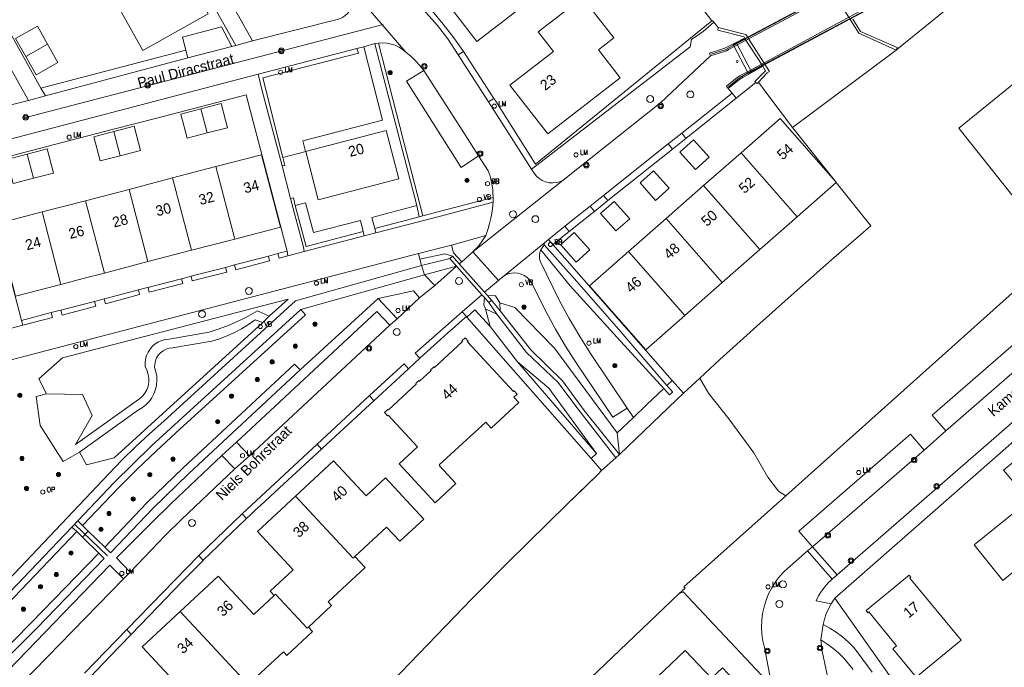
# Model space of a CAD drawing. Header units: metres. Extents: x 138165 to 154469, y 480134 to 494189.
# Tile 228 of 256: x 147852 to 147970, y 485274 to 485351. Entities that reach past the tile are written whole.
import ezdxf

# ---------------------------------------------------------------- set-up
doc = ezdxf.new("R2010")
doc.units = ezdxf.units.M
doc.header["$LTSCALE"] = 0.001
doc.header["$MEASUREMENT"] = 0
for name, color, linetype, lineweight in [('Level 5', 7, 'Continuous', 0), ('TOP-L-topo objecten punt', 7, 'Continuous', 0), ('TOP-L-topo objecten vlak', 7, 'Continuous', 0), ('TOP-L-verharding molgoot', 7, 'Continuous', 0), ('TOP-L-water beschoeiing', 7, 'Continuous', 0), ('TOP-T-topo huisnummering naamgeving', 7, 'Continuous', 0), ('TOP_L_ballustrade', 7, 'Continuous', 0)]:
    doc.layers.add(name, color=color, linetype=linetype, lineweight=lineweight)
doc.styles.add('Style-INTL_ISO', font='INTL_ISO.shx')
doc.styles.add('Style-STANDARD', font='STANDARD.shx')

# ---------------------------------------------------------------- blocks, each defined once
blk = doc.blocks.new('24')
at = {"layer": 'TOP-L-topo objecten punt', "color": 7, "linetype": 'Continuous', "lineweight": 0}
for radius in [0.025, 0.0182, 0.0115, 0.005]:
    blk.add_circle((0, 0), radius, dxfattribs=at)
blk = doc.blocks.new('38')
at = {"layer": 'TOP-L-topo objecten punt', "color": 7, "linetype": 'Continuous', "lineweight": 0}
blk.add_circle((0, 0), 0.025, dxfattribs=at)
at = {"layer": 'TOP-L-topo objecten punt', "color": 7, "linetype": 'Continuous', "lineweight": 0, "style": 'Style-STANDARD'}
blk.add_text('OP', height=0.06, dxfattribs=at).set_placement((0.048, 0))
blk = doc.blocks.new('39')
at = {"layer": 'TOP-L-topo objecten punt', "color": 7, "linetype": 'Continuous', "lineweight": 0}
for p, q in [((0.0175, 0.0175), (-0.0175, 0.0175)), ((-0.0175, 0.0175), (-0.0175, -0.0175)), ((0.0175, 0.0175), (0.0175, -0.0175)), ((0.0175, -0.0175), (-0.0175, -0.0175))]:
    blk.add_line(p, q, dxfattribs=at)
blk.add_circle((0, 0), 0.0332, dxfattribs=at)
blk = doc.blocks.new('*U13')
at = {"layer": 'Level 5', "color": 7, "linetype": 'Continuous', "lineweight": 0}
blk.add_circle((0, 0), 0.0415, dxfattribs=at)
blk = doc.blocks.new('150')
at = {"layer": 'Level 5', "color": 7, "linetype": 'Continuous', "lineweight": 0}
blk.add_blockref('*U13', (0, 0), dxfattribs=at)
blk = doc.blocks.new('16')
at = {"layer": 'TOP-L-topo objecten punt', "color": 7, "linetype": 'Continuous', "lineweight": 0}
blk.add_circle((0, 0), 0.025, dxfattribs=at)
at = {"layer": 'TOP-L-topo objecten punt', "color": 7, "linetype": 'Continuous', "lineweight": 0, "style": 'Style-STANDARD'}
blk.add_text('LM', height=0.06, dxfattribs=at).set_placement((0.0483, 0))
blk = doc.blocks.new('10')
at = {"layer": 'TOP-L-topo objecten punt', "linetype": 'Continuous', "lineweight": 0}
blk.add_circle((0, 0), 0.0125, dxfattribs=at)
blk = doc.blocks.new('175')
at = {"layer": 'TOP-L-topo objecten punt', "color": 7, "linetype": 'Continuous', "lineweight": 0}
blk.add_circle((0, 0), 0.025, dxfattribs=at)
at = {"layer": 'TOP-L-topo objecten punt', "color": 7, "linetype": 'Continuous', "lineweight": 0, "style": 'Style-STANDARD'}
blk.add_text('SB', height=0.06, dxfattribs=at).set_placement((0.0483, 0))
blk = doc.blocks.new('14')
at = {"layer": 'TOP-L-topo objecten punt', "color": 7, "linetype": 'Continuous', "lineweight": 0}
blk.add_circle((0, 0), 0.025, dxfattribs=at)
at = {"layer": 'TOP-L-topo objecten punt', "color": 7, "linetype": 'Continuous', "lineweight": 0, "style": 'Style-STANDARD'}
blk.add_text('VB', height=0.06, dxfattribs=at).set_placement((0.0483, 0))

msp = doc.modelspace()

# ---------------------------------------------------------------- linework, layer by layer
at = {"layer": 'TOP-L-topo objecten vlak', "flags": 128}
for points in [[(147846.6, 485396.38), (147857.33, 485385.16), (147857.46, 485384.09), (147877.53, 485348.4)], [(148009.96, 485390.83), (147957.21, 485348.06), (147956.92, 485347.84)], [(147905.98, 485388.6), (147906.06, 485388.49), (147915.61, 485376.15), (147921.6, 485368.4), (147927.6, 485360.65), (147933.34, 485353.23), (147933.7, 485352.76), (147934.76, 485351.36)], [(147879.54, 485348.93), (147859.53, 485384.64), (147859.81, 485384.93)], [(147854.11, 485343.27), (147852.06, 485346.93), (147849.13, 485352.16), (147843.26, 485362.63), (147840.33, 485367.87), (147838.58, 485366.89)], [(147902.7, 485353.78), (147906.52, 485348.85), (147916.02, 485356.19), (147912.36, 485360.9)], [(147863.33, 485353.24), (147866.38, 485347.8), (147874.22, 485352.2), (147871.17, 485357.64)], [(147904.28, 485347.26), (147903.03, 485349.2), (147901.77, 485350.78), (147900.46, 485352.27), (147896.43, 485356.52)], [(147897.01, 485357.04), (147898.4, 485355.64), (147899.33, 485354.64), (147900.25, 485353.61), (147901.14, 485352.57), (147902.46, 485350.95), (147903.74, 485349.29), (147904.93, 485347.67)], [(147891.19, 485355.47), (147891.41, 485355.09), (147891.57, 485354.68), (147891.65, 485354.25), (147891.66, 485353.82), (147891.59, 485353.38), (147891.46, 485352.97), (147891.25, 485352.58), (147890.98, 485352.24), (147890.65, 485351.95), (147890.28, 485351.72), (147889.88, 485351.56), (147879.54, 485348.93)], [(147897.99, 485347.6), (147891.19, 485355.47)], [(147951.38, 485355.74), (147951.27, 485355.94), (147937.33, 485348.48), (147937.44, 485348.27)], [(147951.38, 485355.74), (147937.44, 485348.27)], [(147948.6, 485356.37), (147948.41, 485356.26), (147952.44, 485349.86), (147956.92, 485347.84)], [(147913.88, 485350.04), (147915.72, 485347.67), (147910.5, 485343.63), (147915.03, 485337.78), (147923.73, 485344.51), (147921.13, 485347.87), (147922.99, 485349.31), (147919.22, 485354.17), (147913.88, 485350.04)], [(147939.04, 485345.22), (147939.15, 485345.02), (147953.14, 485352.53), (147953.02, 485352.75)], [(147939.04, 485345.22), (147953.02, 485352.75)], [(147846.16, 485350.13), (147847.51, 485350.85), (147852.6, 485341.76)], [(147854.91, 485348.53), (147853.69, 485350.71), (147851.07, 485349.24), (147852.29, 485347.06)], [(147877.05, 485348.27), (147875.81, 485350.63), (147871.12, 485349.4), (147871.53, 485347.81)], [(147908.56, 485342.01), (147908.78, 485341.69), (147913.58, 485334.13), (147934.76, 485351.36)], [(147935, 485351.19), (147933.72, 485350.09), (147932.32, 485349.1), (147932.17, 485348.23), (147913.72, 485333.98), (147913.07, 485333.51)], [(147934.76, 485351.36), (147934.82, 485351.41), (147935, 485351.19)], [(147935, 485351.19), (147935.52, 485350.56)], [(147935.52, 485350.56), (147935.47, 485350.24), (147938.64, 485349.41), (147938.69, 485349.26)], [(147940.36, 485343.97), (147941.42, 485345.09), (147941.7, 485345.26), (147938.86, 485349.72), (147935.52, 485350.56)], [(147956.92, 485347.84), (147957.06, 485348.15), (147952.63, 485350.09), (147951.7, 485351.57)], [(147854.91, 485348.53), (147852.29, 485347.06)], [(147852.29, 485347.06), (147853.52, 485344.88), (147856.13, 485346.35), (147854.91, 485348.53)], [(147877.05, 485348.27), (147871.76, 485346.9)], [(147877.53, 485348.4), (147877.05, 485348.27)], [(147879.54, 485348.93), (147877.53, 485348.4)], [(147885.93, 485335.65), (147885.6, 485336.94), (147895.18, 485339.43), (147892.92, 485348.24)], [(147892.1, 485348.03), (147892.92, 485348.24)], [(147892.92, 485348.24), (147894.25, 485348.61)], [(147894.25, 485348.61), (147894.68, 485348.66)], [(147899.29, 485329.15), (147896.82, 485338.69), (147894.26, 485348.59), (147894.25, 485348.61)], [(147894.68, 485348.66), (147895.2, 485348.69), (147895.71, 485348.66), (147896.21, 485348.56), (147896.69, 485348.41), (147897.16, 485348.19), (147897.59, 485347.92), (147897.99, 485347.6)], [(147894.68, 485348.66), (147897.7, 485336.93), (147900.03, 485327.9)], [(147937.69, 485348.73), (147936.65, 485348.22), (147936.32, 485348.07), (147935.98, 485347.94), (147934.49, 485347.47), (147934.61, 485347.14)], [(147936.74, 485343.22), (147936.53, 485343.51), (147937.8, 485344.52), (147938.14, 485344.75), (147938.51, 485344.95), (147939.04, 485345.22), (147937.44, 485348.27), (147936.83, 485347.94), (147936.51, 485347.76), (147936.17, 485347.64), (147934.61, 485347.14)], [(147937.44, 485348.27), (147939.04, 485345.22)], [(147938.69, 485349.26), (147937.69, 485348.73)], [(147937.69, 485348.73), (147939.59, 485345.16)], [(147938.69, 485349.26), (147940.88, 485345.9)], [(147854.11, 485343.27), (147871.53, 485347.81)], [(147871.53, 485347.81), (147871.76, 485346.9)], [(147880.21, 485344.95), (147892.1, 485348.03)], [(147892.1, 485348.03), (147892.27, 485347.46), (147880.8, 485344.49), (147883.21, 485334.93)], [(147897.99, 485347.6), (147898.57, 485347.09), (147899.13, 485346.55), (147899.65, 485345.98), (147900.13, 485345.38)], [(147904.93, 485347.67), (147904.28, 485347.26)], [(147904.28, 485347.26), (147907.92, 485341.6)], [(147908.56, 485342.01), (147904.93, 485347.67)], [(147934.61, 485347.14), (147928.65, 485341.55), (147916.89, 485332.18)], [(147944.47, 485338.54), (147956.92, 485347.84)], [(147973.33, 485327.32), (147964.47, 485338.44), (147976.17, 485347.95)], [(147871.76, 485346.9), (147854.67, 485342.32)], [(147939.59, 485345.16), (147940.88, 485345.9)], [(147940.88, 485345.9), (147941.21, 485345.34), (147939.94, 485344.06), (147940.07, 485343.93)], [(147844.42, 485335.58), (147880.21, 485344.95)], [(147883.11, 485333.91), (147880.72, 485342.95), (147880.21, 485344.95)], [(147900.13, 485345.38), (147898.05, 485344.1), (147904.65, 485333.7), (147906.73, 485335.12)], [(147906.73, 485335.12), (147905.11, 485337.64), (147900.13, 485345.38)], [(147936.74, 485343.22), (147937.98, 485344.22), (147938.52, 485344.58), (147939.59, 485345.16)], [(147852.6, 485341.76), (147850.05, 485341.15), (147849.4, 485341.03), (147848.75, 485340.99), (147848.09, 485341.03), (147847.44, 485341.14), (147846.81, 485341.33), (147846.2, 485341.6), (147845.63, 485341.93), (147845.11, 485342.33), (147844.64, 485342.79), (147844.22, 485343.3), (147843.87, 485343.86)], [(147940.07, 485343.93), (147937.7, 485342.04)], [(147940.07, 485343.93), (147940.2, 485343.81), (147940.36, 485343.97)], [(147940.36, 485343.97), (147941.51, 485342.45), (147944.47, 485338.54)], [(147851.76, 485315.33), (147846.86, 485334.15), (147852.37, 485335.59), (147857.6, 485336.95), (147862.82, 485338.31), (147868.05, 485339.67), (147873.27, 485341.03), (147878.79, 485342.47), (147883.7, 485323.66)], [(147854.67, 485342.32), (147852.6, 485341.76)], [(147854.67, 485342.32), (147854.11, 485343.27)], [(147931.14, 485337.85), (147937.2, 485342.66)], [(147937.2, 485342.66), (147936.74, 485343.22)], [(147937.7, 485342.04), (147937.2, 485342.66)], [(147874.1, 485337.87), (147876.52, 485338.5), (147875.76, 485341.4), (147873.34, 485340.77)], [(147907.92, 485341.6), (147908.56, 485342.01)], [(147913.07, 485333.51), (147907.92, 485341.6)], [(147931.63, 485337.2), (147937.7, 485342.04)], [(147873.34, 485340.77), (147870.92, 485340.14), (147871.68, 485337.24), (147874.1, 485337.87)], [(147874.1, 485337.87), (147873.34, 485340.77)], [(147863.65, 485335.14), (147866.07, 485335.77), (147865.31, 485338.68), (147862.89, 485338.04)], [(147949.65, 485332.02), (147942.98, 485339.61), (147938.29, 485335.5)], [(147862.89, 485338.04), (147860.47, 485337.41), (147861.23, 485334.51), (147863.65, 485335.14)], [(147863.65, 485335.14), (147862.89, 485338.04)], [(147885.94, 485335.63), (147887.45, 485329.85), (147897.12, 485332.37), (147895.61, 485338.18), (147885.93, 485335.65)], [(147929.52, 485336.55), (147931.14, 485337.85)], [(147931.14, 485337.85), (147931.63, 485337.2)], [(147944.47, 485338.54), (147949.65, 485332.02)], [(147929.52, 485336.55), (147921.75, 485330.35)], [(147930.05, 485335.94), (147929.52, 485336.55)], [(147931.63, 485337.2), (147930.05, 485335.94)], [(147930.97, 485335.61), (147930.93, 485335.57), (147932.8, 485333.48), (147934.45, 485334.95), (147932.57, 485337.04), (147930.97, 485335.61)], [(147852.44, 485335.32), (147850.02, 485334.69), (147850.78, 485331.79), (147853.2, 485332.42)], [(147853.2, 485332.42), (147855.62, 485333.05), (147854.86, 485335.95), (147852.44, 485335.32)], [(147853.2, 485332.42), (147852.44, 485335.32)], [(147877.42, 485325.12), (147882.9, 485326.55), (147880.63, 485335.25), (147875.15, 485333.82)], [(147883.21, 485334.93), (147885.94, 485335.63)], [(147885.93, 485335.65), (147885.94, 485335.63)], [(147906.73, 485335.12), (147907.89, 485333.32), (147908.1, 485332.69), (147908.24, 485332.13), (147908.36, 485331.53), (147908.42, 485331.06), (147908.45, 485330.63), (147908.46, 485330.1)], [(147922.27, 485329.74), (147930.05, 485335.94)], [(147938.29, 485335.5), (147933.78, 485331.54)], [(147938.29, 485335.5), (147945.04, 485327.8)], [(147883.21, 485334.93), (147883.45, 485333.97), (147883.11, 485333.91)], [(147884.12, 485329.99), (147883.11, 485333.91)], [(147875.15, 485333.82), (147869.93, 485332.46)], [(147877.42, 485325.12), (147875.15, 485333.82)], [(147916.89, 485332.18), (147916.5, 485332.01), (147916.07, 485331.9), (147915.64, 485331.86), (147915.2, 485331.89), (147914.78, 485332), (147914.38, 485332.16), (147914.01, 485332.4), (147913.68, 485332.68), (147913.4, 485333.02), (147913.07, 485333.51)], [(147926.17, 485331.9), (147926.13, 485331.86), (147928.01, 485329.77), (147929.65, 485331.24), (147927.77, 485333.33), (147926.17, 485331.9)], [(147949.82, 485284.74), (147980.7, 485311.61), (148007.94, 485333.71)], [(147869.93, 485332.46), (147864.7, 485331.09)], [(147869.93, 485332.46), (147872.2, 485323.76)], [(147906.04, 485323.58), (147916.89, 485332.18)], [(147933.78, 485331.54), (147929.27, 485327.58)], [(147949.73, 485331.91), (147953.87, 485326.69), (147949.16, 485322.61), (147944.67, 485318.65), (147940.19, 485314.66), (147935.74, 485310.62), (147933.31, 485308.39)], [(147933.78, 485331.54), (147940.53, 485323.84)], [(147945.04, 485327.8), (147949.73, 485331.91)], [(147949.65, 485332.02), (147949.73, 485331.92), (147949.73, 485331.91)], [(147864.7, 485331.09), (147859.48, 485329.73)], [(147864.7, 485331.09), (147866.97, 485322.4)], [(147920.14, 485329.06), (147921.75, 485330.35)], [(147921.75, 485330.35), (147922.27, 485329.74)], [(147859.48, 485329.73), (147854.25, 485328.37)], [(147861.75, 485321.03), (147859.48, 485329.73)], [(147884.12, 485329.99), (147884.48, 485330.07), (147884.69, 485329.15)], [(147885.77, 485323.6), (147885.66, 485324.15), (147884.12, 485329.99)], [(147892.84, 485326.02), (147892.51, 485327.35), (147886.89, 485325.9), (147885.93, 485329.47), (147884.69, 485329.15)], [(147908.46, 485329.54), (147902.15, 485327.88), (147894.39, 485325.85)], [(147900.03, 485327.9), (147901.99, 485328.41), (147908.46, 485330.1)], [(147907.59, 485325.53), (147907.87, 485326.37), (147908.05, 485327), (147908.19, 485327.62), (147908.3, 485328.23), (147908.39, 485328.79), (147908.46, 485329.54)], [(147908.46, 485330.1), (147908.46, 485329.54)], [(147922.27, 485329.74), (147920.64, 485328.44)], [(147921.41, 485328.22), (147921.37, 485328.18), (147923.24, 485326.09), (147924.89, 485327.56), (147923.01, 485329.65), (147921.41, 485328.22)], [(147854.25, 485328.37), (147848.78, 485326.94), (147851.05, 485318.24), (147856.52, 485319.67)], [(147856.52, 485319.67), (147854.25, 485328.37)], [(147884.69, 485329.15), (147886, 485324.24), (147892.84, 485326.02)], [(147899.29, 485329.15), (147893.9, 485327.71), (147894.24, 485326.38)], [(147899.6, 485327.78), (147899.29, 485329.15)], [(147920.14, 485329.06), (147917.09, 485326.65)], [(147917.61, 485326.03), (147920.33, 485328.2), (147920.64, 485328.44)], [(147920.64, 485328.44), (147920.14, 485329.06)], [(147949.56, 485281.92), (147973.36, 485302.83), (147984.58, 485312.45), (147986.53, 485314.02), (147988.47, 485315.59), (147996.8, 485322.35), (148005.04, 485329.03), (148006.43, 485327.14)], [(147894.24, 485326.38), (147899.6, 485327.78)], [(147899.6, 485327.78), (147900.03, 485327.9)], [(147929.27, 485327.58), (147924.76, 485323.62)], [(147929.27, 485327.58), (147936.02, 485319.89)], [(147940.53, 485323.84), (147945.04, 485327.8)], [(147943.65, 485294.26), (147973.2, 485320.69), (147974.17, 485323.83), (147973.33, 485327.32)], [(147892.84, 485326.02), (147892.98, 485325.49)], [(147894.39, 485325.85), (147892.98, 485325.49)], [(147894.39, 485325.85), (147894.24, 485326.38)], [(147915.13, 485325.05), (147917.09, 485326.65)], [(147917.61, 485326.03), (147915.64, 485324.46)], [(147916.63, 485324.48), (147916.59, 485324.45), (147918.46, 485322.35), (147920.11, 485323.82), (147918.23, 485325.92), (147916.63, 485324.48)], [(147917.09, 485326.65), (147917.61, 485326.03)], [(147872.2, 485323.76), (147877.42, 485325.12)], [(147892.98, 485325.49), (147885.77, 485323.6)], [(147903.48, 485324.39), (147907.59, 485325.53)], [(147907.59, 485325.53), (147907.13, 485324.84), (147906.62, 485324.19), (147906.04, 485323.58)], [(147914.65, 485324.68), (147909.61, 485320.55)], [(147914.59, 485324.43), (147914.2, 485323.81)], [(147914.59, 485324.43), (147914.65, 485324.68)], [(147929.37, 485307.52), (147923.58, 485314.24), (147918.54, 485320.01), (147914.59, 485324.43)], [(147914.65, 485324.68), (147915.13, 485325.05)], [(147915.13, 485325.05), (147915.64, 485324.46)], [(147915.64, 485324.46), (147929.99, 485308.11)], [(147820.41, 485302.73), (147899.49, 485323.37)], [(147866.97, 485322.4), (147872.2, 485323.76)], [(147882.6, 485323.37), (147881.46, 485323.07)], [(147882.6, 485323.37), (147882.73, 485323.4), (147883.7, 485323.66)], [(147883.81, 485323.08), (147882.77, 485322.81), (147882.6, 485323.37)], [(147883.7, 485323.66), (147883.81, 485323.08)], [(147885.77, 485323.6), (147883.81, 485323.08)], [(147899.49, 485323.37), (147903.48, 485324.39)], [(147899.49, 485323.37), (147899.66, 485322.7)], [(147899.66, 485322.7), (147902.65, 485323.33), (147903.6, 485323.07)], [(147904.7, 485322.39), (147903.7, 485323.47), (147903.48, 485324.39)], [(147906.04, 485323.58), (147904.7, 485322.39)], [(147909.11, 485320.14), (147906.04, 485323.58)], [(147924.59, 485304.8), (147920.25, 485311.25), (147918.91, 485313.39), (147917.63, 485315.57), (147916.41, 485317.77), (147914.2, 485322.28), (147914.09, 485322.58), (147914.04, 485322.89), (147914.03, 485323.2), (147914.09, 485323.51), (147914.2, 485323.81)], [(147914.2, 485323.81), (147917.72, 485319.51), (147923.38, 485313.26), (147928.98, 485307.14)], [(147924.76, 485323.62), (147920.07, 485319.51), (147926.83, 485311.81), (147931.52, 485315.93)], [(147924.76, 485323.62), (147931.52, 485315.93)], [(147936.02, 485319.89), (147940.53, 485323.84)], [(147861.75, 485321.03), (147866.97, 485322.4)], [(147877.4, 485322.02), (147878.18, 485322.22), (147881.46, 485323.07)], [(147881.46, 485323.07), (147881.59, 485322.48), (147877.53, 485321.42), (147877.4, 485322.02)], [(147899.66, 485322.7), (147899.86, 485321.95)], [(147899.86, 485321.95), (147903.27, 485322.79)], [(147903.6, 485323.07), (147903.27, 485322.79)], [(147903.27, 485322.79), (147904.07, 485321.87)], [(147904.41, 485322.14), (147903.6, 485323.07)], [(147904.7, 485322.39), (147904.41, 485322.14)], [(147904.41, 485322.14), (147907.43, 485318.74)], [(147899.86, 485321.95), (147884.73, 485317.69), (147868.88, 485303.22), (147867.16, 485301.71), (147865.49, 485300.15), (147863.85, 485298.55), (147862.26, 485296.9), (147845.84, 485279.56), (147845.57, 485279.27), (147845.27, 485279.02), (147844.94, 485278.81), (147844.58, 485278.65), (147844.07, 485278.5), (147843.55, 485278.42), (147843.02, 485278.4), (147842.23, 485278.43), (147841.45, 485278.54), (147840.68, 485278.71), (147840.23, 485278.87), (147839.81, 485279.09), (147839.42, 485279.37), (147839.08, 485279.7), (147838.78, 485280.07), (147832.62, 485291.49)], [(147856.52, 485319.67), (147859.79, 485320.52), (147860.78, 485320.78), (147861.75, 485321.03)], [(147872.17, 485320.65), (147872.95, 485320.85), (147876.29, 485321.71)], [(147876.29, 485321.71), (147876.45, 485321.15), (147872.29, 485320.08), (147872.17, 485320.65)], [(147877.4, 485322.02), (147876.29, 485321.71)], [(147900.21, 485320.81), (147899.86, 485321.95)], [(147900.21, 485320.81), (147904.07, 485321.87)], [(147904.07, 485321.87), (147901.47, 485319.55)], [(147904.07, 485321.87), (147907.11, 485318.41)], [(147909.61, 485320.55), (147909.93, 485320.77), (147910.3, 485320.92), (147910.68, 485321.02), (147911.07, 485321.05), (147911.46, 485321.01), (147911.84, 485320.91), (147912.2, 485320.75), (147912.52, 485320.53), (147912.81, 485320.26), (147913.04, 485319.94), (147914.85, 485316.37), (147915.99, 485314.28), (147917.19, 485312.23), (147918.46, 485310.22), (147922.87, 485303.7), (147924.59, 485304.8)], [(147867, 485319.3), (147867.73, 485319.49), (147870.99, 485320.34)], [(147870.99, 485320.34), (147871.15, 485319.76), (147867.14, 485318.72), (147867, 485319.3)], [(147872.17, 485320.65), (147870.99, 485320.34)], [(147885.37, 485316.63), (147900.21, 485320.81)], [(147900.21, 485320.81), (147901.47, 485319.55)], [(147907.43, 485318.74), (147909.11, 485320.14)], [(147909.11, 485320.14), (147909.53, 485320.49), (147909.61, 485320.55)], [(147931.52, 485315.93), (147936.02, 485319.89)], [(147861.72, 485317.92), (147862.51, 485318.13), (147865.83, 485319)], [(147865.83, 485319), (147865.98, 485318.45), (147861.86, 485317.33), (147861.72, 485317.92)], [(147867, 485319.3), (147866.76, 485319.24), (147865.83, 485319)], [(147894.64, 485317.97), (147898.89, 485318.88), (147899.61, 485318.06)], [(147901.47, 485319.55), (147899.61, 485318.06)], [(147907.81, 485318.32), (147907.43, 485318.74)], [(147881.54, 485315.83), (147883.85, 485317.89), (147856.7, 485310.83), (147853.85, 485308.31), (147854.77, 485306.52)], [(147856.51, 485316.57), (147857.28, 485316.77), (147860.57, 485317.62)], [(147860.57, 485317.62), (147860.72, 485317.05), (147856.67, 485315.97), (147856.51, 485316.57)], [(147861.72, 485317.92), (147861.54, 485317.88), (147860.57, 485317.62)], [(147894.64, 485317.97), (147885.27, 485309.38)], [(147896.92, 485315.51), (147894.64, 485317.97)], [(147899.61, 485318.06), (147896.92, 485315.51)], [(147904.74, 485316.37), (147907.11, 485318.41)], [(147907.11, 485318.41), (147907.43, 485318.08)], [(147907.43, 485318.08), (147907.37, 485317.16), (147907.55, 485316.72)], [(147907.43, 485318.08), (147907.96, 485317.47)], [(147909.28, 485317.45), (147908.77, 485318.27), (147907.81, 485318.32)], [(147908.28, 485317.77), (147907.81, 485318.32)], [(147907.96, 485317.47), (147908.28, 485317.77)], [(147907.96, 485317.47), (147908.91, 485316.1)], [(147909.32, 485316.48), (147908.28, 485317.77)], [(147923.39, 485301.81), (147915.85, 485311.99), (147911.07, 485316.88), (147909.28, 485317.45)], [(147909.32, 485316.48), (147909.28, 485317.45)], [(147851.76, 485315.33), (147855.35, 485316.27)], [(147855.35, 485316.27), (147855.51, 485315.69), (147851.92, 485314.76)], [(147881.54, 485315.83), (147880.15, 485316.49), (147879.04, 485315.86), (147877.9, 485315.28), (147876.73, 485314.76), (147875.54, 485314.31), (147874.32, 485313.92), (147869.52, 485313.07), (147869.08, 485313.03), (147868.65, 485312.92), (147868.24, 485312.74), (147867.86, 485312.51), (147867.53, 485312.22), (147867.24, 485311.89), (147867, 485311.52), (147866.82, 485311.11), (147866.7, 485310.69), (147866.65, 485310.25), (147866.66, 485309.81), (147866.89, 485309.28), (147867.02, 485308.83), (147867.09, 485308.37), (147867.07, 485307.9), (147866.99, 485307.44), (147866.83, 485306.99), (147866.6, 485306.58), (147866.31, 485306.21), (147865.96, 485305.89), (147865.57, 485305.64), (147858.28, 485300.43), (147860.27, 485303.91), (147859.11, 485306.42), (147854.77, 485306.52)], [(147856.51, 485316.57), (147856.31, 485316.52), (147855.35, 485316.27)], [(147885.37, 485316.63), (147869.74, 485302.37), (147867.42, 485300.25), (147865.14, 485298.07), (147862.9, 485295.85), (147858.53, 485291.24)], [(147859.11, 485290.66), (147863.42, 485295.21), (147865.68, 485297.46), (147867.99, 485299.66), (147870.34, 485301.82), (147885.91, 485316.01), (147885.37, 485316.63)], [(147877.61, 485300.71), (147894.51, 485316.4), (147896.06, 485314.75)], [(147899.68, 485310.8), (147899.12, 485311.4), (147904.74, 485316.37)], [(147904.74, 485316.37), (147905.26, 485315.8)], [(147908.13, 485314.6), (147906.28, 485316.62), (147905.32, 485315.73)], [(147908.13, 485314.6), (147907.55, 485316.72)], [(147907.55, 485316.72), (147908.91, 485316.1)], [(147923.65, 485299.22), (147919.4, 485304.51), (147916.83, 485308.06), (147913.02, 485311.79), (147909.32, 485316.48)], [(147851.92, 485314.76), (147851.76, 485315.33)], [(147858.75, 485299.51), (147865.86, 485304.57), (147866.32, 485304.86), (147866.74, 485305.2), (147867.11, 485305.59), (147867.43, 485306.03), (147867.69, 485306.51), (147867.88, 485307.02), (147868, 485307.55), (147868.05, 485308.09), (147868.03, 485308.63), (147867.94, 485309.17), (147867.78, 485309.68), (147867.79, 485310.07), (147867.87, 485310.46), (147868.01, 485310.82), (147868.22, 485311.16), (147868.49, 485311.45), (147868.8, 485311.69), (147869.15, 485311.88), (147869.53, 485311.99), (147869.92, 485312.04), (147874.66, 485312.82), (147875.59, 485313.11), (147876.5, 485313.47), (147877.38, 485313.88), (147878.24, 485314.34), (147879.08, 485314.86), (147879.87, 485315.42), (147880.79, 485315.1)], [(147858.75, 485299.51), (147859.6, 485297.99), (147862.9, 485298.81), (147880.79, 485315.1)], [(147880.79, 485315.1), (147881.54, 485315.83)], [(147896.06, 485314.75), (147896.92, 485315.51)], [(147905.26, 485315.8), (147904.77, 485315.37), (147903.89, 485314.6), (147903.02, 485313.83), (147902.15, 485313.05), (147901.33, 485312.31), (147900.51, 485311.57), (147899.7, 485310.82), (147899.68, 485310.8)], [(147905.32, 485315.73), (147905.26, 485315.8)], [(147920.25, 485298.75), (147905.32, 485315.73)], [(147908.91, 485316.1), (147912.47, 485311.47), (147916.31, 485307.86), (147918.55, 485304.85), (147923.24, 485298.83)], [(147976.31, 485313.72), (147974.67, 485315.61), (147961.24, 485303.95), (147962.89, 485302.06)], [(147851.92, 485314.76), (147849.96, 485314.25)], [(147879.17, 485299.06), (147896.06, 485314.75)], [(147911.4, 485310.36), (147908.13, 485314.6)], [(147901.18, 485309.6), (147900.95, 485309.39), (147901.02, 485309.32), (147899.63, 485308.04), (147899.56, 485308.11), (147899.34, 485307.9), (147899.17, 485307.74), (147899.23, 485307.67), (147895.88, 485304.57), (147895.81, 485304.64), (147895.41, 485304.28), (147895.78, 485303.88), (147895.85, 485303.95), (147899.39, 485300.12), (147897.18, 485298.08), (147901.49, 485293.42), (147903.99, 485295.73), (147902.02, 485297.86), (147902.05, 485297.88), (147901.98, 485297.96), (147907.58, 485303.12), (147908.25, 485302.39), (147911.57, 485305.45), (147910.96, 485306.11), (147911.35, 485306.47), (147910.99, 485306.87), (147910.91, 485306.8), (147905.4, 485312.77), (147905.48, 485312.84), (147905.11, 485313.23), (147904.71, 485312.87), (147904.78, 485312.79), (147901.42, 485309.68), (147901.35, 485309.76), (147901.18, 485309.6)], [(147976.31, 485313.72), (147962.89, 485302.06)], [(147898.31, 485309.53), (147899.68, 485310.8)], [(147920.88, 485299.33), (147915.16, 485307.19), (147911.4, 485310.36)], [(147920.88, 485299.33), (147911.4, 485310.36)], [(147861.78, 485288.06), (147866.86, 485293.39), (147871.21, 485297.59), (147884.58, 485310.09), (147885.27, 485309.38)], [(147885.27, 485309.38), (147871.89, 485296.92), (147867.56, 485292.73), (147862.48, 485287.37), (147861.78, 485288.06)], [(147893.62, 485306.29), (147897.76, 485310.13), (147898.31, 485309.53)], [(147898.31, 485309.53), (147894.14, 485305.68)], [(147929.99, 485308.11), (147929.37, 485307.52)], [(147931.35, 485306.57), (147929.99, 485308.11)], [(147933.31, 485308.39), (147931.35, 485306.57)], [(147943.65, 485294.26), (147942.78, 485294.81), (147941.48, 485296.5), (147939.81, 485299.41), (147936.82, 485303.5), (147934.37, 485306.57), (147933.31, 485308.39)], [(147928.98, 485307.14), (147926.92, 485305.18), (147925.35, 485303.67)], [(147928.98, 485307.14), (147929.67, 485306.38), (147930.02, 485306.7), (147930.05, 485306.73), (147929.37, 485307.52)], [(147854.77, 485306.52), (147853.52, 485306.19), (147854.03, 485302.68), (147856.79, 485298.37), (147858.75, 485299.51)], [(147893.62, 485306.29), (147887.32, 485300.44)], [(147887.84, 485299.87), (147887.95, 485299.97), (147890.52, 485302.34), (147894.14, 485305.68)], [(147894.14, 485305.68), (147893.62, 485306.29)], [(147931.35, 485306.57), (147930.51, 485305.77), (147923.65, 485299.22)], [(147924.59, 485304.8), (147925.35, 485303.67)], [(147925.35, 485303.67), (147923.39, 485301.81)], [(147962.89, 485302.06), (147960.3, 485299.73)], [(147923.39, 485301.81), (147923.65, 485299.22)], [(147960.3, 485299.73), (147958.64, 485301.67), (147945.23, 485290), (147946.85, 485288.11)], [(147974.64, 485301.28), (147969.84, 485297.33), (147972.9, 485293.68), (147966.31, 485288.36), (147969.76, 485284.08), (147981.1, 485293.42)], [(147875.87, 485299.1), (147877.61, 485300.71)], [(147877.61, 485300.71), (147879.17, 485299.06)], [(147878.32, 485292.09), (147887.32, 485300.44)], [(147887.84, 485299.87), (147883.32, 485295.69), (147880.52, 485293.1), (147879.91, 485292.54), (147879.31, 485291.97), (147878.83, 485291.52)], [(147887.32, 485300.44), (147887.84, 485299.87)], [(147960.3, 485299.73), (147946.85, 485288.11)], [(147864.84, 485285.08), (147863.2, 485286.78), (147867.46, 485291.05), (147869.77, 485293.34), (147875.87, 485299.1)], [(147877.42, 485297.47), (147875.87, 485299.1)], [(147879.17, 485299.06), (147877.42, 485297.47)], [(147891.85, 485286.94), (147895.66, 485290.49), (147897.26, 485288.78), (147900.14, 485291.45), (147895.52, 485296.41), (147893.2, 485294.24), (147889.27, 485298.46), (147884.7, 485294.21)], [(147920.25, 485298.75), (147920.88, 485299.33)], [(147921.52, 485297.3), (147920.25, 485298.75)], [(147923.24, 485298.83), (147921.52, 485297.3)], [(147923.65, 485299.22), (147923.24, 485298.83)], [(147864.84, 485285.08), (147869.06, 485289.47), (147871.01, 485291.38), (147877.42, 485297.47)], [(147921.52, 485297.3), (147921.11, 485296.84), (147919.44, 485295.24), (147919.33, 485295.14), (147917.42, 485293.3), (147910.21, 485286.2), (147905.91, 485281.85), (147893.17, 485268.65), (147884.89, 485259.7), (147876.7, 485250.64), (147871.03, 485244.17), (147869.96, 485242.93), (147867.82, 485240.44)], [(147884.7, 485294.21), (147880.14, 485289.96), (147884.42, 485285.36), (147881.66, 485282.8), (147882.15, 485282.27)], [(147891.85, 485286.94), (147891.65, 485286.75), (147884.7, 485294.21)], [(147930.78, 485282.45), (147931.56, 485283.13), (147931.41, 485283.32), (147943.65, 485294.26)], [(147878.32, 485292.09), (147873.08, 485287.05)], [(147873.61, 485286.48), (147873.67, 485286.54), (147874.5, 485287.36), (147875.33, 485288.17), (147876.17, 485288.99), (147877.01, 485289.8), (147877.85, 485290.6), (147878.7, 485291.41), (147878.83, 485291.52)], [(147878.83, 485291.52), (147878.32, 485292.09)], [(147857.82, 485290.49), (147846.17, 485278.31), (147845.7, 485277.99), (147845.21, 485277.73), (147844.68, 485277.52), (147844.14, 485277.38), (147843.58, 485277.29), (147843.02, 485277.26), (147842.46, 485277.29), (147841.9, 485277.39)], [(147858.53, 485291.24), (147857.82, 485290.49)], [(147858.41, 485289.95), (147857.82, 485290.49)], [(147858.53, 485291.24), (147859.11, 485290.66)], [(147859.8, 485289.99), (147859.11, 485290.66)], [(147841.74, 485276.57), (147842.4, 485276.48), (147843.05, 485276.45), (147843.71, 485276.49), (147844.36, 485276.61), (147844.99, 485276.79), (147845.61, 485277.04), (147846.19, 485277.35), (147846.73, 485277.72), (147858.41, 485289.95)], [(147858.41, 485289.95), (147859.09, 485289.27)], [(147859.8, 485289.99), (147859.09, 485289.27)], [(147859.09, 485289.27), (147861.06, 485287.34)], [(147861.78, 485288.06), (147859.8, 485289.99)], [(147946.85, 485288.11), (147946.28, 485287.62)], [(147946.85, 485288.11), (147949.82, 485284.74)], [(147849.3, 485273.99), (147848.66, 485274.63), (147852.93, 485278.99), (147861.06, 485287.34)], [(147861.06, 485287.34), (147861.7, 485286.72), (147853.6, 485278.35), (147849.3, 485273.99)], [(147864.42, 485278.18), (147873.08, 485287.05)], [(147873.08, 485287.05), (147873.61, 485286.48)], [(147886.26, 485278.45), (147889.05, 485281.05), (147888.64, 485281.49), (147893.07, 485285.62), (147891.85, 485286.94)], [(147946.28, 485287.62), (147943.45, 485285.16), (147942.9, 485284.55), (147942.4, 485283.89), (147941.97, 485283.19), (147941.59, 485282.46), (147941.28, 485281.69), (147941.04, 485280.9), (147940.87, 485280.09), (147940.77, 485279.27), (147940.74, 485278.45), (147940.79, 485277.63), (147940.9, 485276.81), (147941.09, 485276.01), (147941.97, 485271.37)], [(147949.24, 485284.23), (147946.28, 485287.62)], [(147850.16, 485273.26), (147862.38, 485285.92), (147864.05, 485284.28)], [(147873.61, 485286.48), (147872.44, 485285.3), (147871.22, 485284.06), (147870.01, 485282.81), (147869.26, 485282.03), (147864.97, 485277.58)], [(147851.79, 485271.68), (147864.05, 485284.28)], [(147864.05, 485284.28), (147864.84, 485285.08)], [(147882.15, 485282.27), (147879.7, 485279.98), (147875.42, 485284.58), (147870.85, 485280.32)], [(147949.12, 485281.24), (147947.31, 485281.62), (147947.6, 485282.21), (147947.94, 485282.77), (147948.33, 485283.29), (147948.77, 485283.78), (147949.24, 485284.23)], [(147949.24, 485284.23), (147949.82, 485284.74)], [(147962.81, 485279.2), (147958.56, 485284.35), (147958.68, 485284.45), (147958.48, 485284.7), (147953.3, 485280.44), (147953.51, 485280.19), (147953.62, 485280.28), (147956.98, 485276.21), (147956.52, 485275.83), (147959.31, 485272.43), (147964.72, 485276.88), (147962.81, 485279.2)], [(147838.35, 485190.38), (147839.49, 485191), (147842.48, 485192.95), (147845.08, 485195.37), (147850.68, 485201.32), (147856.18, 485207.33), (147856.27, 485207.42), (147861.52, 485213.1), (147863.08, 485214.78), (147867.87, 485219.91), (147873.15, 485225.34), (147873.69, 485225.89), (147886.99, 485239.47), (147897.6, 485250.19), (147906.41, 485258.92), (147912.65, 485264.98), (147919.31, 485271.48), (147930.78, 485282.45)], [(147886.26, 485278.45), (147886.11, 485278.32), (147882.3, 485282.41), (147882.15, 485282.27)], [(147941.97, 485271.37), (147931.32, 485282.7), (147930.78, 485282.45)], [(147949.12, 485281.24), (147949.56, 485281.92)], [(147949.56, 485281.92), (147963.18, 485262.65), (147972.02, 485250.16)], [(147948.14, 485278.77), (147948.3, 485279.42), (147948.52, 485280.05), (147948.79, 485280.66), (147949.12, 485281.24)], [(147870.85, 485280.32), (147866.28, 485276.07), (147870.56, 485271.47), (147867.96, 485269.05), (147872.26, 485264.43), (147875.19, 485267.16), (147874.79, 485267.6), (147879.02, 485271.55)], [(147870.85, 485280.32), (147879.02, 485271.55)], [(147879.02, 485271.55), (147883.26, 485275.5), (147883.67, 485275.06), (147886.75, 485277.93), (147886.26, 485278.45)], [(147948.14, 485278.77), (147947.85, 485276.93)], [(147954.05, 485273.05), (147952.35, 485275.31), (147951.78, 485276.03), (147951.15, 485276.69), (147950.46, 485277.3), (147949.73, 485277.86), (147948.96, 485278.35), (147948.14, 485278.77)], [(147864.42, 485278.18), (147859.34, 485272.91)], [(147859.9, 485272.33), (147860.02, 485272.45), (147862.45, 485274.97), (147864.88, 485277.49), (147864.97, 485277.58)], [(147864.97, 485277.58), (147864.42, 485278.18)], [(147949.33, 485262.44), (147949.58, 485263.09), (147949.77, 485263.77), (147949.9, 485264.46), (147949.97, 485265.15), (147949.98, 485265.85), (147949.92, 485266.55), (147949.81, 485267.24), (147948.02, 485275.58), (147947.85, 485276.93)], [(147947.85, 485276.93), (147948.6, 485276.46), (147949.32, 485275.93), (147949.99, 485275.36), (147950.63, 485274.73), (147951.21, 485274.06), (147951.74, 485273.35)], [(147934.72, 485272.31), (147931.57, 485275.63), (147926.55, 485270.88), (147926.14, 485271.32), (147923.68, 485268.98), (147928.49, 485263.9), (147930.67, 485265.97), (147934.38, 485262.04), (147939.68, 485267.07), (147936.54, 485270.39), (147937.85, 485271.64), (147936.04, 485273.55), (147934.72, 485272.31)]]:
    msp.add_lwpolyline(points, dxfattribs=at)
at = {"layer": 'TOP-L-verharding molgoot', "flags": 128}
for points in [[(147851.98, 485339.66), (147895.26, 485350.93)], [(147862.11, 485287.03), (147858.19, 485290.81)]]:
    msp.add_lwpolyline(points, dxfattribs=at)
at = {"layer": 'TOP-L-water beschoeiing', "flags": 128}
msp.add_lwpolyline([(147850.32, 485221.77), (147852.8, 485223.49), (147855.15, 485225.39), (147857.16, 485227.64), (147862.94, 485234.55), (147868.7, 485241.52), (147876.7, 485250.64), (147884.89, 485259.7), (147893.17, 485268.65), (147905.91, 485281.85), (147910.21, 485286.2), (147917.42, 485293.3), (147921.11, 485296.84)], dxfattribs=at)
at = {"layer": 'TOP_L_ballustrade', "flags": 128}
for points in [[(147951.25, 485355.84), (147937.39, 485348.43)], [(147939.17, 485345.14), (147953.03, 485352.53)], [(147937.31, 485348.38), (147936.38, 485347.88), (147934.67, 485347.34)], [(147936.76, 485343.43), (147938.08, 485344.51), (147939.06, 485345.08)]]:
    msp.add_lwpolyline(points, dxfattribs=at)

# ---------------------------------------------------------------- block references
at = {"layer": 'TOP-L-topo objecten punt', "xscale": 10, "yscale": 10, "zscale": 10}
for name, p in [('39', (147883.02, 485347.75)), ('16', (147882.94, 485345.17)), ('39', (147900.21, 485345.88)), ('10', (147937.82, 485346.47)), ('24', (147896.1, 485345.12)), ('39', (147866.93, 485343.59)), ('150', (147927.35, 485341.95)), ('150', (147932.19, 485342.5)), ('16', (147908.62, 485341.09)), ('39', (147928.61, 485341.13)), ('39', (147852.28, 485339.74)), ('16', (147857.51, 485337.36)), ('39', (147906.92, 485335.39)), ('16', (147918.43, 485335.24)), ('39', (147919.68, 485334)), ('24', (147905.34, 485332.18)), ('175', (147907.8, 485331.77)), ('14', (147907.8, 485331.77)), ('14', (147906.83, 485329.88)), ('150', (147910.87, 485328.1)), ('150', (147913.55, 485327.51)), ('175', (147915.37, 485324.46)), ('14', (147915.37, 485324.46)), ('16', (147887.23, 485319.81)), ('150', (147904.36, 485320.06)), ('14', (147911.86, 485319.63)), ('150', (147879.11, 485318.88)), ('150', (147873.48, 485316.09)), ('16', (147897.03, 485316.52)), ('24', (147912.19, 485316.93)), ('14', (147880.49, 485314.6)), ('24', (147887.05, 485314.89)), ('150', (147896.89, 485313.93)), ('16', (147858.31, 485312.18)), ('16', (147920, 485312.59)), ('24', (147884.69, 485312.24)), ('39', (147893.55, 485311.98)), ('24', (147881.9, 485310.35)), ('24', (147923.1, 485309.89)), ('24', (147880.13, 485308.22)), ('24', (147851.58, 485306.33)), ('24', (147877.02, 485306.23)), ('24', (147875.35, 485303.16)), ('16', (147878.35, 485299.08)), ('24', (147851.84, 485298.73)), ('24', (147869.98, 485298.66)), ('39', (147959.09, 485298.54)), ('16', (147952.41, 485297.05)), ('24', (147856.22, 485296.81)), ('24', (147867.21, 485296.78)), ('24', (147852.38, 485295.13)), ('38', (147854.33, 485294.7)), ('39', (147961.79, 485295.39)), ('24', (147865.19, 485293.86)), ('24', (147862.3, 485292.12)), ('150', (147872.26, 485290.99)), ('24', (147861.33, 485290.21)), ('39', (147948.71, 485289.5)), ('24', (147857.73, 485287.36)), ('39', (147951.49, 485286.45)), ('16', (147863.83, 485284.91)), ('24', (147855.96, 485284.78)), ('24', (147854.06, 485283.33)), ('16', (147941.51, 485283.3)), ('150', (147943.32, 485283.59)), ('24', (147852.01, 485280.62)), ('150', (147942.88, 485281.24)), ('39', (147941.44, 485275.59)), ('39', (147947.78, 485275.94))]:
    msp.add_blockref(name, p, dxfattribs=at)

# ---------------------------------------------------------------- texts
at = {"layer": 'TOP-T-topo huisnummering naamgeving', "style": 'Style-INTL_ISO'}
for s, rotation, p in [('Paul Diracstraat', 14.6, (147865.92, 485343.25)), ('23', 37.9, (147914.73, 485342.9)), ('20', 14.6, (147891.27, 485334.98)), ('54', 41.3, (147943.27, 485334.55)), ('34', 14.6, (147878.65, 485330.6)), ('52', 41.3, (147938.67, 485330.51)), ('32', 14.6, (147873.27, 485329.19)), ('30', 14.6, (147868.09, 485327.84)), ('28', 14.6, (147862.9, 485326.49)), ('50', 41.3, (147934.16, 485326.55)), ('26', 14.6, (147857.63, 485325.11)), ('24', 14.6, (147852.43, 485323.76)), ('48', 41.3, (147929.65, 485322.6)), ('46', 41.3, (147925.05, 485318.56)), ('Kamerlingh Onnesstraat', 40.6, (147968.61, 485303.7)), ('44', 42.7, (147902.97, 485305.67)), ('Niels Bohrstraat', 44.4, (147875.87, 485293.6)), ('40', 43, (147889.73, 485293.42)), ('38', 43, (147885.12, 485289.13)), ('36', 43, (147875.99, 485279.64)), ('17', 39.5, (147958.43, 485279.48)), ('34', 43, (147871.19, 485275.17))]:
    msp.add_text(s, height=1.25, rotation=rotation, dxfattribs=at).set_placement(p)

doc.saveas('drawing.dxf')
